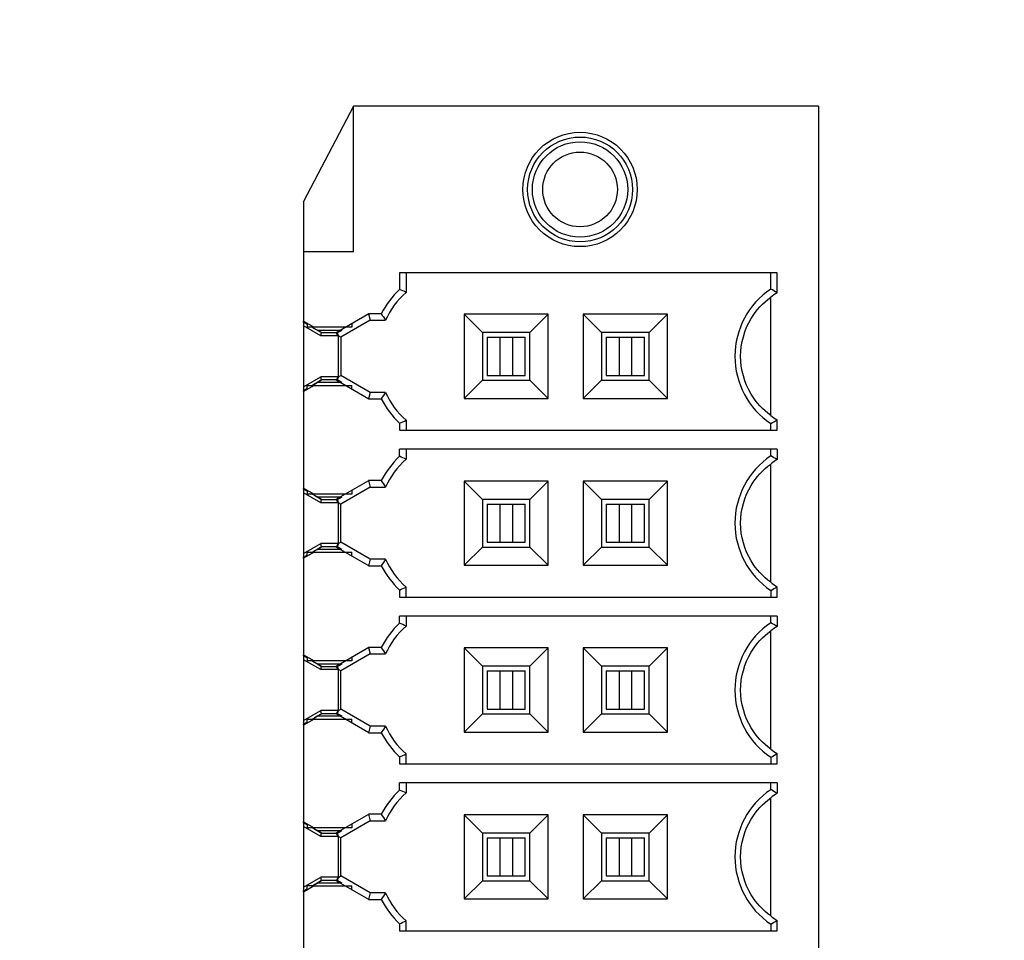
# Model space of a CAD drawing. Header units: inches. Extents: x 0 to 34, y 0 to 22.
# Tile 76 of 84: x 21.9 to 22.7, y 14.6 to 15.3. Entities that reach past the tile are written whole.
import ezdxf

# ---------------------------------------------------------------- set-up
doc = ezdxf.new("R2010")
doc.units = ezdxf.units.IN
doc.header["$LTSCALE"] = 1.87
doc.header["$MEASUREMENT"] = 0
doc.layers.get('0').update_dxf_attribs({"linetype": 'CONTINUOUS'})
doc.layers.add('DIMENSIONS', color=7, linetype='CONTINUOUS')
doc.styles.get("Standard").update_dxf_attribs({"font": 'txt', "width": 0.8})
doc.dimstyles.new('DIMSTYLE_2', dxfattribs={"dimtxt": 0.125, "dimasz": 0.18, "dimexe": 0.125, "dimexo": 0.0625, "dimgap": 0.03125, "dimtad": 0, "dimtih": 1, "dimtoh": 1, "dimdec": 3, "dimzin": 4, "dimdsep": 46, "dimtxsty": 'STANDARD', "dimblk": '_FILLED', "dimblk1": '_FILLED', "dimblk2": '_FILLED', "dimcen": 0.09, "dimadec": 0, "dimazin": 0, "dimtp": 0.001, "dimtm": 0.001, "dimtfac": 1, "dimtdec": 3, "dimtofl": 0, "dimtmove": 0, "dimatfit": 3, "dimldrblk": '_FILLED', "dimfxl": 1, "dimtolj": 1, "dimtzin": 4, "dimarcsym": 0})

# ---------------------------------------------------------------- blocks, each defined once
blk = doc.blocks.new('*D61')
at = {"layer": 'DIMENSIONS', "color": 2, "linetype": 'CONTINUOUS'}
blk.add_line((22.63461, 14.22358), (23.46766, 14.22358), dxfattribs=at)
at = {"layer": 'DIMENSIONS', "color": 2, "linetype": 'CONTINUOUS', "insert": (23.53016, 14.28608), "char_height": 0.125, "width": 1.325, "attachment_point": 1, "line_spacing_factor": 0.9}
blk.add_mtext('3.723{\\Ftxt.shx;\\W1.000000;\\H0.125000; }[94.58]', dxfattribs=at)
blk = doc.blocks.new('_FILLED')
at = {"color": 0, "linetype": 'BYBLOCK'}
blk.add_solid([(0, 0), (-1, 0.1736), (-1, -0.1736)], dxfattribs=at)
blk = doc.blocks.new('*D62')
at = {"layer": 'DIMENSIONS', "color": 2, "linetype": 'CONTINUOUS'}
blk.add_line((22.52677, 11.42064), (23.46766, 11.42064), dxfattribs=at)
at = {"layer": 'DIMENSIONS', "color": 2, "linetype": 'CONTINUOUS', "insert": (23.53016, 11.48314), "char_height": 0.125, "width": 1.425, "attachment_point": 1, "line_spacing_factor": 0.9}
blk.add_mtext('6.526{\\Ftxt.shx;\\W1.000000;\\H0.125000; }[165.77]', dxfattribs=at)
blk = doc.blocks.new('*D63')
at = {"layer": 'DIMENSIONS', "color": 2, "linetype": 'CONTINUOUS'}
blk.add_line((22.51316, 10.21506), (23.46766, 10.21506), dxfattribs=at)
at = {"layer": 'DIMENSIONS', "color": 2, "linetype": 'CONTINUOUS', "insert": (23.53016, 10.27756), "char_height": 0.125, "width": 1.425, "attachment_point": 1, "line_spacing_factor": 0.9}
blk.add_mtext('7.732{\\Ftxt.shx;\\W1.000000;\\H0.125000; }[196.39]', dxfattribs=at)
blk = doc.blocks.new('*D64')
at = {"layer": 'DIMENSIONS', "color": 2, "linetype": 'CONTINUOUS'}
blk.add_line((22.19921, 8.37065), (23.46766, 8.37065), dxfattribs=at)
at = {"layer": 'DIMENSIONS', "color": 2, "linetype": 'CONTINUOUS', "insert": (23.53016, 8.43315), "char_height": 0.125, "width": 1.425, "attachment_point": 1, "line_spacing_factor": 0.9}
blk.add_mtext('9.576{\\Ftxt.shx;\\W1.000000;\\H0.125000; }[243.24]', dxfattribs=at)
blk = doc.blocks.new('*D78')
at = {"layer": 'DIMENSIONS', "color": 2, "linetype": 'CONTINUOUS'}
blk.add_line((15.17565, 12.69783), (23.46766, 12.69783), dxfattribs=at)
at = {"layer": 'DIMENSIONS', "color": 2, "linetype": 'CONTINUOUS', "insert": (23.53016, 12.76033), "char_height": 0.125, "width": 1.425, "attachment_point": 1, "line_spacing_factor": 0.9}
blk.add_mtext('5.249{\\Ftxt.shx;\\W1.000000;\\H0.125000; }[133.33]', dxfattribs=at)

msp = doc.modelspace()

# ---------------------------------------------------------------- linework, layer by layer
at = {"color": 6, "linetype": 'CONTINUOUS'}
for p, q in [((22.18825, 15.25704), (22.14691, 15.1783)), ((22.57211, 15.25704), (22.18825, 15.25704)), ((22.18825, 15.13677), (22.18825, 15.25704)), ((22.57211, 15.25704), (22.57211, 13.19011)), ((22.14691, 15.1783), (22.14691, 15.07939)), ((22.18825, 15.13677), (22.14691, 15.13677)), ((22.5382, 15.11925), (22.22609, 15.11925)), ((22.22609, 15.11925), (22.22609, 15.10556)), ((22.23156, 15.11925), (22.23156, 15.10317)), ((22.53274, 15.10585), (22.53274, 15.11925)), ((22.5382, 15.10287), (22.5382, 15.11925)), ((22.53274, 15.00157), (22.53274, 15.09913)), ((22.14691, 15.07939), (22.15561, 15.07437)), ((22.21108, 15.08557), (22.20056, 15.08557)), ((22.20203, 15.08011), (22.21448, 15.08011)), ((22.34897, 15.08509), (22.27949, 15.08509)), ((22.29455, 15.07004), (22.27949, 15.08509)), ((22.27949, 15.08509), (22.27949, 15.01561)), ((22.34897, 15.08509), (22.33392, 15.07004)), ((22.34897, 15.01561), (22.34897, 15.08509)), ((22.4474, 15.08509), (22.37792, 15.08509)), ((22.39297, 15.07004), (22.37792, 15.08509)), ((22.37792, 15.08509), (22.37792, 15.01561)), ((22.4474, 15.08509), (22.43234, 15.07004)), ((22.4474, 15.01561), (22.4474, 15.08509)), ((22.14691, 15.07853), (22.14691, 15.07907)), ((22.16108, 15.06724), (22.14691, 15.07542)), ((22.14691, 15.07542), (22.14691, 15.02528)), ((22.15498, 15.07437), (22.14999, 15.07437)), ((22.18678, 15.07437), (22.15539, 15.07437)), ((22.15812, 15.072), (22.17706, 15.072)), ((22.16108, 15.06724), (22.16179, 15.06989)), ((22.17573, 15.06724), (22.16108, 15.06724)), ((22.16179, 15.06989), (22.17382, 15.06989)), ((22.17573, 15.03346), (22.17573, 15.06724)), ((22.17776, 15.0661), (22.17776, 15.0346)), ((22.33392, 15.07004), (22.29455, 15.07004)), ((22.29455, 15.07004), (22.29455, 15.03067)), ((22.29848, 15.0661), (22.32998, 15.0661)), ((22.29848, 15.0661), (22.29848, 15.0346)), ((22.30903, 15.0661), (22.30903, 15.0346)), ((22.31943, 15.0661), (22.31943, 15.0346)), ((22.32998, 15.0346), (22.32998, 15.0661)), ((22.33392, 15.03067), (22.33392, 15.07004)), ((22.43234, 15.07004), (22.39297, 15.07004)), ((22.39297, 15.07004), (22.39297, 15.03067)), ((22.39691, 15.0661), (22.42841, 15.0661)), ((22.39691, 15.0661), (22.39691, 15.0346)), ((22.40746, 15.0661), (22.40746, 15.0346)), ((22.41786, 15.0661), (22.41786, 15.0346)), ((22.42841, 15.0346), (22.42841, 15.0661)), ((22.43234, 15.03067), (22.43234, 15.07004)), ((22.14691, 15.02528), (22.16108, 15.03346)), ((22.1757, 15.03346), (22.16108, 15.03346)), ((22.16179, 15.03082), (22.16108, 15.03346)), ((22.17382, 15.03082), (22.16179, 15.03082)), ((22.27949, 15.01561), (22.29455, 15.03067)), ((22.29455, 15.03067), (22.33392, 15.03067)), ((22.29848, 15.0346), (22.32998, 15.0346)), ((22.34897, 15.01561), (22.33392, 15.03067)), ((22.37792, 15.01561), (22.39297, 15.03067)), ((22.39297, 15.03067), (22.43234, 15.03067)), ((22.39691, 15.0346), (22.42841, 15.0346)), ((22.4474, 15.01561), (22.43234, 15.03067)), ((22.15561, 15.02634), (22.14691, 15.02131)), ((22.14999, 15.02634), (22.18678, 15.02634)), ((22.17706, 15.0287), (22.15812, 15.0287)), ((22.14691, 15.02149), (22.14691, 15.02217)), ((22.14691, 15.02131), (22.14691, 14.9416)), ((22.20056, 15.01513), (22.21108, 15.01513)), ((22.21448, 15.02059), (22.20203, 15.02059)), ((22.27949, 15.01561), (22.34897, 15.01561)), ((22.37792, 15.01561), (22.4474, 15.01561)), ((22.22609, 14.99514), (22.22609, 14.98933)), ((22.23156, 14.99753), (22.23156, 14.98933)), ((22.53274, 14.98933), (22.53274, 14.99485)), ((22.5382, 14.98933), (22.5382, 14.99783)), ((22.22609, 14.98933), (22.5382, 14.98933)), ((22.5382, 14.97358), (22.22609, 14.97358)), ((22.22609, 14.96777), (22.22609, 14.97358)), ((22.23156, 14.97358), (22.23156, 14.96538)), ((22.53274, 14.96806), (22.53274, 14.97358)), ((22.5382, 14.97358), (22.5382, 14.96507)), ((22.53274, 14.86378), (22.53274, 14.96133)), ((22.14691, 14.9416), (22.15561, 14.93657)), ((22.14691, 14.94073), (22.14691, 14.94128)), ((22.21108, 14.94778), (22.20056, 14.94778)), ((22.20203, 14.94231), (22.21448, 14.94231)), ((22.34897, 14.94729), (22.27949, 14.94729)), ((22.29455, 14.93224), (22.27949, 14.94729)), ((22.27949, 14.94729), (22.27949, 14.87782)), ((22.34897, 14.94729), (22.33392, 14.93224)), ((22.34897, 14.87782), (22.34897, 14.94729)), ((22.4474, 14.94729), (22.37792, 14.94729)), ((22.39297, 14.93224), (22.37792, 14.94729)), ((22.37792, 14.94729), (22.37792, 14.87782)), ((22.4474, 14.94729), (22.43234, 14.93224)), ((22.4474, 14.87782), (22.4474, 14.94729)), ((22.16108, 14.92945), (22.14691, 14.93763)), ((22.14691, 14.93763), (22.14691, 14.88748)), ((22.15498, 14.93657), (22.14999, 14.93657)), ((22.18678, 14.93657), (22.15539, 14.93657)), ((22.15812, 14.93421), (22.17706, 14.93421)), ((22.16108, 14.92945), (22.16179, 14.93209)), ((22.17573, 14.92945), (22.16108, 14.92945)), ((22.16179, 14.93209), (22.17382, 14.93209)), ((22.17573, 14.89567), (22.17573, 14.92945)), ((22.17776, 14.89681), (22.17776, 14.9283)), ((22.33392, 14.93224), (22.29455, 14.93224)), ((22.29455, 14.93224), (22.29455, 14.89287)), ((22.29848, 14.9283), (22.32998, 14.9283)), ((22.29848, 14.9283), (22.29848, 14.89681)), ((22.30903, 14.9283), (22.30903, 14.89681)), ((22.31943, 14.9283), (22.31943, 14.89681)), ((22.32998, 14.89681), (22.32998, 14.9283)), ((22.33392, 14.89287), (22.33392, 14.93224)), ((22.43234, 14.93224), (22.39297, 14.93224)), ((22.39297, 14.93224), (22.39297, 14.89287)), ((22.39691, 14.9283), (22.42841, 14.9283)), ((22.39691, 14.9283), (22.39691, 14.89681)), ((22.40746, 14.9283), (22.40746, 14.89681)), ((22.41786, 14.9283), (22.41786, 14.89681)), ((22.42841, 14.89681), (22.42841, 14.9283)), ((22.43234, 14.89287), (22.43234, 14.93224)), ((22.14691, 14.88748), (22.16108, 14.89567)), ((22.1757, 14.89567), (22.16108, 14.89567)), ((22.16179, 14.89302), (22.16108, 14.89567)), ((22.17382, 14.89302), (22.16179, 14.89302)), ((22.27949, 14.87782), (22.29455, 14.89287)), ((22.29455, 14.89287), (22.33392, 14.89287)), ((22.29848, 14.89681), (22.32998, 14.89681)), ((22.34897, 14.87782), (22.33392, 14.89287)), ((22.37792, 14.87782), (22.39297, 14.89287)), ((22.39297, 14.89287), (22.43234, 14.89287)), ((22.39691, 14.89681), (22.42841, 14.89681)), ((22.4474, 14.87782), (22.43234, 14.89287)), ((22.15561, 14.88854), (22.14691, 14.88352)), ((22.14691, 14.8837), (22.14691, 14.88438)), ((22.14999, 14.88854), (22.18678, 14.88854)), ((22.17706, 14.8909), (22.15812, 14.8909)), ((22.14691, 14.88352), (22.14691, 14.8038)), ((22.20056, 14.87733), (22.21108, 14.87733)), ((22.21448, 14.8828), (22.20203, 14.8828)), ((22.27949, 14.87782), (22.34897, 14.87782)), ((22.37792, 14.87782), (22.4474, 14.87782)), ((22.5382, 14.85153), (22.5382, 14.86004)), ((22.22609, 14.85735), (22.22609, 14.85153)), ((22.23156, 14.85153), (22.23156, 14.85974)), ((22.53274, 14.85705), (22.53274, 14.85153)), ((22.22609, 14.85153), (22.5382, 14.85153)), ((22.5382, 14.83578), (22.22609, 14.83578)), ((22.22609, 14.82997), (22.22609, 14.83578)), ((22.23156, 14.83578), (22.23156, 14.82758)), ((22.53274, 14.83026), (22.53274, 14.83578)), ((22.5382, 14.83578), (22.5382, 14.82728)), ((22.53274, 14.72598), (22.53274, 14.82354)), ((22.14691, 14.8038), (22.15561, 14.79878)), ((22.14691, 14.80294), (22.14691, 14.80348)), ((22.21108, 14.80998), (22.20056, 14.80998)), ((22.20203, 14.80452), (22.21448, 14.80452)), ((22.34897, 14.8095), (22.27949, 14.8095)), ((22.29455, 14.79445), (22.27949, 14.8095)), ((22.27949, 14.8095), (22.27949, 14.74002)), ((22.34897, 14.8095), (22.33392, 14.79445)), ((22.34897, 14.74002), (22.34897, 14.8095)), ((22.4474, 14.8095), (22.37792, 14.8095)), ((22.39297, 14.79445), (22.37792, 14.8095)), ((22.37792, 14.8095), (22.37792, 14.74002)), ((22.4474, 14.8095), (22.43234, 14.79445)), ((22.4474, 14.74002), (22.4474, 14.8095)), ((22.16108, 14.79165), (22.14691, 14.79983)), ((22.14691, 14.79983), (22.14691, 14.74969)), ((22.15498, 14.79878), (22.14999, 14.79878)), ((22.18678, 14.79878), (22.15539, 14.79878)), ((22.15812, 14.79641), (22.17706, 14.79641)), ((22.16108, 14.79165), (22.16179, 14.7943)), ((22.17573, 14.79165), (22.16108, 14.79165)), ((22.16179, 14.7943), (22.17382, 14.7943)), ((22.17573, 14.75787), (22.17573, 14.79165)), ((22.17776, 14.75901), (22.17776, 14.79051)), ((22.33392, 14.79445), (22.29455, 14.79445)), ((22.29455, 14.79445), (22.29455, 14.75508)), ((22.29848, 14.79051), (22.32998, 14.79051)), ((22.29848, 14.79051), (22.29848, 14.75901)), ((22.30903, 14.79051), (22.30903, 14.75901)), ((22.31943, 14.79051), (22.31943, 14.75901)), ((22.32998, 14.75901), (22.32998, 14.79051)), ((22.33392, 14.75508), (22.33392, 14.79445)), ((22.43234, 14.79445), (22.39297, 14.79445)), ((22.39297, 14.79445), (22.39297, 14.75508)), ((22.39691, 14.79051), (22.42841, 14.79051)), ((22.39691, 14.79051), (22.39691, 14.75901)), ((22.40746, 14.79051), (22.40746, 14.75901)), ((22.41786, 14.79051), (22.41786, 14.75901)), ((22.42841, 14.75901), (22.42841, 14.79051)), ((22.43234, 14.75508), (22.43234, 14.79445)), ((22.14691, 14.74969), (22.16108, 14.75787)), ((22.1757, 14.75787), (22.16108, 14.75787)), ((22.16179, 14.75522), (22.16108, 14.75787)), ((22.17382, 14.75522), (22.16179, 14.75522)), ((22.27949, 14.74002), (22.29455, 14.75508)), ((22.29455, 14.75508), (22.33392, 14.75508)), ((22.29848, 14.75901), (22.32998, 14.75901)), ((22.34897, 14.74002), (22.33392, 14.75508)), ((22.37792, 14.74002), (22.39297, 14.75508)), ((22.39297, 14.75508), (22.43234, 14.75508)), ((22.39691, 14.75901), (22.42841, 14.75901)), ((22.4474, 14.74002), (22.43234, 14.75508)), ((22.15561, 14.75074), (22.14691, 14.74572)), ((22.14691, 14.7459), (22.14691, 14.74658)), ((22.14999, 14.75074), (22.18678, 14.75074)), ((22.17706, 14.75311), (22.15812, 14.75311)), ((22.14691, 14.74572), (22.14691, 14.66601)), ((22.20056, 14.73954), (22.21108, 14.73954)), ((22.21448, 14.745), (22.20203, 14.745)), ((22.27949, 14.74002), (22.34897, 14.74002)), ((22.37792, 14.74002), (22.4474, 14.74002)), ((22.23156, 14.71374), (22.23156, 14.72194)), ((22.5382, 14.71374), (22.5382, 14.72224)), ((22.22609, 14.71955), (22.22609, 14.71374)), ((22.22609, 14.71374), (22.5382, 14.71374)), ((22.53274, 14.71926), (22.53274, 14.71374)), ((22.5382, 14.69799), (22.22609, 14.69799)), ((22.22609, 14.69217), (22.22609, 14.69799)), ((22.23156, 14.69799), (22.23156, 14.68979)), ((22.53274, 14.69247), (22.53274, 14.69799)), ((22.5382, 14.69799), (22.5382, 14.68948)), ((22.53274, 14.58819), (22.53274, 14.68574)), ((22.14691, 14.66601), (22.15561, 14.66098)), ((22.14691, 14.66514), (22.14691, 14.66569)), ((22.21108, 14.67219), (22.20056, 14.67219)), ((22.20203, 14.66672), (22.21448, 14.66672)), ((22.34897, 14.6717), (22.27949, 14.6717)), ((22.29455, 14.65665), (22.27949, 14.6717)), ((22.27949, 14.6717), (22.27949, 14.60223)), ((22.34897, 14.6717), (22.33392, 14.65665)), ((22.34897, 14.60223), (22.34897, 14.6717)), ((22.4474, 14.6717), (22.37792, 14.6717)), ((22.39297, 14.65665), (22.37792, 14.6717)), ((22.37792, 14.6717), (22.37792, 14.60223)), ((22.4474, 14.6717), (22.43234, 14.65665)), ((22.4474, 14.60223), (22.4474, 14.6717)), ((22.16108, 14.65385), (22.14691, 14.66204)), ((22.14691, 14.66204), (22.14691, 14.61189)), ((22.15498, 14.66098), (22.14999, 14.66098)), ((22.18678, 14.66098), (22.15539, 14.66098)), ((22.15812, 14.65862), (22.17706, 14.65862)), ((22.16108, 14.65385), (22.16179, 14.6565)), ((22.16179, 14.6565), (22.17382, 14.6565)), ((22.33392, 14.65665), (22.29455, 14.65665)), ((22.29455, 14.65665), (22.29455, 14.61728)), ((22.33392, 14.61728), (22.33392, 14.65665)), ((22.43234, 14.65665), (22.39297, 14.65665)), ((22.39297, 14.65665), (22.39297, 14.61728)), ((22.43234, 14.61728), (22.43234, 14.65665)), ((22.17573, 14.65385), (22.16108, 14.65385)), ((22.17573, 14.62008), (22.17573, 14.65385)), ((22.17776, 14.62122), (22.17776, 14.65271)), ((22.29848, 14.65271), (22.32998, 14.65271)), ((22.29848, 14.65271), (22.29848, 14.62122)), ((22.30903, 14.65271), (22.30903, 14.62122)), ((22.31943, 14.65271), (22.31943, 14.62122)), ((22.32998, 14.62122), (22.32998, 14.65271)), ((22.39691, 14.65271), (22.42841, 14.65271)), ((22.39691, 14.65271), (22.39691, 14.62122)), ((22.40746, 14.65271), (22.40746, 14.62122)), ((22.41786, 14.65271), (22.41786, 14.62122)), ((22.42841, 14.62122), (22.42841, 14.65271)), ((22.14691, 14.61189), (22.16108, 14.62008)), ((22.1757, 14.62008), (22.16108, 14.62008)), ((22.16179, 14.61743), (22.16108, 14.62008)), ((22.17382, 14.61743), (22.16179, 14.61743)), ((22.27949, 14.60223), (22.29455, 14.61728)), ((22.29455, 14.61728), (22.33392, 14.61728)), ((22.29848, 14.62122), (22.32998, 14.62122)), ((22.34897, 14.60223), (22.33392, 14.61728)), ((22.37792, 14.60223), (22.39297, 14.61728)), ((22.39297, 14.61728), (22.43234, 14.61728)), ((22.39691, 14.62122), (22.42841, 14.62122)), ((22.4474, 14.60223), (22.43234, 14.61728)), ((22.15561, 14.61295), (22.14691, 14.60792)), ((22.14691, 14.60811), (22.14691, 14.60879)), ((22.14691, 14.60792), (22.14691, 14.52821)), ((22.15498, 14.61295), (22.14999, 14.61295)), ((22.15539, 14.61295), (22.18678, 14.61295)), ((22.17706, 14.61531), (22.15812, 14.61531)), ((22.20056, 14.60174), (22.21108, 14.60174)), ((22.21448, 14.60721), (22.20203, 14.60721)), ((22.27949, 14.60223), (22.34897, 14.60223)), ((22.37792, 14.60223), (22.4474, 14.60223)), ((22.23156, 14.57594), (22.23156, 14.58414)), ((22.5382, 14.57594), (22.5382, 14.58445)), ((22.22609, 14.58176), (22.22609, 14.57594)), ((22.22609, 14.57594), (22.5382, 14.57594)), ((22.53274, 14.58146), (22.53274, 14.57594))]:
    msp.add_line(p, q, dxfattribs=at)
at = {"color": 7, "linetype": 'CONTINUOUS'}
for p, q in [((22.17382, 15.07013), (22.20072, 15.08567)), ((22.20203, 15.08011), (22.17776, 15.0661)), ((22.20056, 15.08557), (22.20203, 15.08011)), ((22.1467, 15.07915), (22.14677, 15.07926)), ((22.1467, 15.07915), (22.14911, 15.07776)), ((22.14691, 15.07853), (22.14691, 15.07542)), ((22.14825, 15.07775), (22.14691, 15.07853)), ((22.14886, 15.07739), (22.14825, 15.07775)), ((22.14998, 15.07673), (22.14886, 15.07739)), ((22.14999, 15.07747), (22.14999, 15.07437)), ((22.15428, 15.07433), (22.15529, 15.07371)), ((22.15813, 15.072), (22.15428, 15.07424)), ((22.15551, 15.07406), (22.15561, 15.07424)), ((22.15812, 15.072), (22.16179, 15.06989)), ((22.16179, 15.06989), (22.15813, 15.072)), ((22.17497, 15.06989), (22.17864, 15.072)), ((22.18678, 15.07761), (22.18678, 15.07437)), ((22.17555, 15.06715), (22.17382, 15.07013)), ((22.17568, 15.06731), (22.17497, 15.06989)), ((22.1757, 15.06724), (22.17568, 15.06731)), ((22.17776, 15.0661), (22.17573, 15.06725)), ((22.16179, 15.03082), (22.15812, 15.0287)), ((22.15813, 15.0287), (22.16179, 15.03082)), ((22.17555, 15.03356), (22.17382, 15.03057)), ((22.20072, 15.01504), (22.17382, 15.03057)), ((22.17497, 15.03082), (22.17568, 15.03339)), ((22.17864, 15.0287), (22.17497, 15.03082)), ((22.17568, 15.03339), (22.1757, 15.03346)), ((22.17573, 15.03345), (22.17776, 15.0346)), ((22.20203, 15.02059), (22.17776, 15.0346)), ((22.14911, 15.02294), (22.1467, 15.02156)), ((22.14691, 15.02528), (22.14691, 15.02217)), ((22.14691, 15.02217), (22.14825, 15.02296)), ((22.14825, 15.02296), (22.14886, 15.02331)), ((22.14886, 15.02331), (22.14998, 15.02397)), ((22.14999, 15.02324), (22.14999, 15.02634)), ((22.15428, 15.02646), (22.15506, 15.02691)), ((22.15506, 15.02691), (22.15813, 15.0287)), ((22.15551, 15.02664), (22.15561, 15.02646)), ((22.18678, 15.02309), (22.18678, 15.02634)), ((22.1467, 15.02156), (22.14677, 15.02144)), ((22.20203, 15.02059), (22.20056, 15.01513)), ((22.1467, 14.94135), (22.14677, 14.94147)), ((22.1467, 14.94135), (22.14911, 14.93996)), ((22.17382, 14.93234), (22.20072, 14.94787)), ((22.20203, 14.94231), (22.17776, 14.9283)), ((22.20056, 14.94778), (22.20203, 14.94231)), ((22.14691, 14.94073), (22.14691, 14.93763)), ((22.14825, 14.93995), (22.14691, 14.94073)), ((22.14886, 14.93959), (22.14825, 14.93995)), ((22.14998, 14.93894), (22.14886, 14.93959)), ((22.14999, 14.93967), (22.14999, 14.93657)), ((22.15428, 14.93653), (22.15529, 14.93592)), ((22.15813, 14.93421), (22.15428, 14.93644)), ((22.15551, 14.93627), (22.15561, 14.93645)), ((22.15812, 14.93421), (22.16179, 14.93209)), ((22.16179, 14.93209), (22.15813, 14.93421)), ((22.17497, 14.93209), (22.17864, 14.93421)), ((22.18678, 14.93982), (22.18678, 14.93657)), ((22.17555, 14.92935), (22.17382, 14.93234)), ((22.17568, 14.92951), (22.17497, 14.93209)), ((22.1757, 14.92945), (22.17568, 14.92951)), ((22.17776, 14.9283), (22.17573, 14.92946)), ((22.16179, 14.89302), (22.15812, 14.8909)), ((22.15813, 14.8909), (22.16179, 14.89302)), ((22.17555, 14.89576), (22.17382, 14.89277)), ((22.20072, 14.87724), (22.17382, 14.89277)), ((22.17497, 14.89302), (22.17568, 14.8956)), ((22.17864, 14.8909), (22.17497, 14.89302)), ((22.17568, 14.8956), (22.1757, 14.89567)), ((22.17573, 14.89565), (22.17776, 14.89681)), ((22.20203, 14.8828), (22.17776, 14.89681)), ((22.14911, 14.88515), (22.1467, 14.88376)), ((22.14691, 14.88748), (22.14691, 14.88438)), ((22.14691, 14.88438), (22.14825, 14.88516)), ((22.14825, 14.88516), (22.14886, 14.88552)), ((22.14886, 14.88552), (22.14998, 14.88617)), ((22.14999, 14.88544), (22.14999, 14.88854)), ((22.15428, 14.88867), (22.15506, 14.88912)), ((22.15506, 14.88912), (22.15813, 14.8909)), ((22.15551, 14.88884), (22.15561, 14.88866)), ((22.18678, 14.88529), (22.18678, 14.88854)), ((22.1467, 14.88376), (22.14677, 14.88364)), ((22.20203, 14.8828), (22.20056, 14.87733)), ((22.1467, 14.80356), (22.14677, 14.80367)), ((22.1467, 14.80356), (22.14911, 14.80217)), ((22.14691, 14.80294), (22.14691, 14.79983)), ((22.14825, 14.80216), (22.14691, 14.80294)), ((22.17382, 14.79454), (22.20072, 14.81007)), ((22.20203, 14.80452), (22.17776, 14.79051)), ((22.20056, 14.80998), (22.20203, 14.80452)), ((22.14886, 14.8018), (22.14825, 14.80216)), ((22.14998, 14.80114), (22.14886, 14.8018)), ((22.14999, 14.80188), (22.14999, 14.79878)), ((22.15428, 14.79874), (22.15529, 14.79812)), ((22.15813, 14.79641), (22.15428, 14.79865)), ((22.15551, 14.79847), (22.15561, 14.79865)), ((22.15812, 14.79641), (22.16179, 14.7943)), ((22.16179, 14.7943), (22.15813, 14.79641)), ((22.17497, 14.7943), (22.17864, 14.79641)), ((22.18678, 14.80202), (22.18678, 14.79878)), ((22.17555, 14.79155), (22.17382, 14.79454)), ((22.17568, 14.79172), (22.17497, 14.7943)), ((22.1757, 14.79165), (22.17568, 14.79172)), ((22.17776, 14.79051), (22.17573, 14.79166)), ((22.16179, 14.75522), (22.15812, 14.75311)), ((22.15813, 14.75311), (22.16179, 14.75522)), ((22.17555, 14.75797), (22.17382, 14.75498)), ((22.20072, 14.73945), (22.17382, 14.75498)), ((22.17497, 14.75522), (22.17568, 14.7578)), ((22.17864, 14.75311), (22.17497, 14.75522)), ((22.17568, 14.7578), (22.1757, 14.75787)), ((22.17573, 14.75786), (22.17776, 14.75901)), ((22.20203, 14.745), (22.17776, 14.75901)), ((22.14911, 14.74735), (22.1467, 14.74596)), ((22.1467, 14.74596), (22.14677, 14.74585)), ((22.14691, 14.74969), (22.14691, 14.74658)), ((22.14691, 14.74658), (22.14825, 14.74736)), ((22.14825, 14.74736), (22.14886, 14.74772)), ((22.14886, 14.74772), (22.14998, 14.74838)), ((22.14999, 14.74764), (22.14999, 14.75074)), ((22.15428, 14.75087), (22.15506, 14.75132)), ((22.15506, 14.75132), (22.15813, 14.75311)), ((22.15551, 14.75105), (22.15561, 14.75087)), ((22.18678, 14.7475), (22.18678, 14.75074)), ((22.20203, 14.745), (22.20056, 14.73954)), ((22.1467, 14.66576), (22.14677, 14.66588)), ((22.1467, 14.66576), (22.14911, 14.66437)), ((22.14691, 14.66514), (22.14691, 14.66204)), ((22.14825, 14.66436), (22.14691, 14.66514)), ((22.17382, 14.65675), (22.20072, 14.67228)), ((22.20203, 14.66672), (22.17776, 14.65271)), ((22.20056, 14.67219), (22.20203, 14.66672)), ((22.14886, 14.664), (22.14825, 14.66436)), ((22.14998, 14.66335), (22.14886, 14.664)), ((22.14999, 14.66408), (22.14999, 14.66098)), ((22.15428, 14.66094), (22.15529, 14.66033)), ((22.15813, 14.65862), (22.15428, 14.66085)), ((22.15551, 14.66068), (22.15561, 14.66086)), ((22.15812, 14.65862), (22.16179, 14.6565)), ((22.16179, 14.6565), (22.15813, 14.65862)), ((22.17555, 14.65376), (22.17382, 14.65675)), ((22.17497, 14.6565), (22.17864, 14.65862)), ((22.17568, 14.65392), (22.17497, 14.6565)), ((22.18678, 14.66423), (22.18678, 14.66098)), ((22.1757, 14.65385), (22.17568, 14.65392)), ((22.17776, 14.65271), (22.17573, 14.65387)), ((22.16179, 14.61743), (22.15812, 14.61531)), ((22.15813, 14.61531), (22.16179, 14.61743)), ((22.17555, 14.62017), (22.17382, 14.61718)), ((22.20072, 14.60165), (22.17382, 14.61718)), ((22.17497, 14.61743), (22.17568, 14.62001)), ((22.17864, 14.61531), (22.17497, 14.61743)), ((22.17568, 14.62001), (22.1757, 14.62008)), ((22.17573, 14.62006), (22.17776, 14.62122)), ((22.20203, 14.60721), (22.17776, 14.62122)), ((22.14911, 14.60956), (22.1467, 14.60817)), ((22.1467, 14.60817), (22.14677, 14.60805)), ((22.14691, 14.61189), (22.14691, 14.60879)), ((22.14691, 14.60879), (22.14825, 14.60957)), ((22.14825, 14.60957), (22.14886, 14.60993)), ((22.14886, 14.60993), (22.14998, 14.61058)), ((22.14999, 14.60985), (22.14999, 14.61295)), ((22.15428, 14.61308), (22.15527, 14.61365)), ((22.15527, 14.61365), (22.15813, 14.61531)), ((22.15551, 14.61325), (22.15561, 14.61307)), ((22.18678, 14.6097), (22.18678, 14.61295)), ((22.20203, 14.60721), (22.20056, 14.60174))]:
    msp.add_line(p, q, dxfattribs=at)
at = {"color": 6, "linetype": 'CONTINUOUS'}
for radius in [0.04724, 0.04331, 0.03937, 0.03085]:
    msp.add_circle((22.37526, 15.18815), radius, dxfattribs=at)
for centre, radius, start, end in [((22.2788, 15.05035), 0.07633, 133.67169, 152.5192), ((22.08174, 14.76803), 0.3671, 65.9138, 66.84448), ((22.57014, 15.05035), 0.06693, 123.97448, 236.02552), ((22.4072, 14.86975), 0.26741, 60.66728, 62.00142), ((22.2788, 15.05035), 0.07087, 131.81031, 155.16965), ((22.57014, 15.05035), 0.06147, 121.30611, 127.48067), ((22.44899, 15.22992), 0.27827, 211.24732, 212.5725), ((22.44899, 14.87078), 0.27827, 147.4275, 148.75268), ((22.2788, 15.05035), 0.07633, 207.4808, 226.32831), ((22.2788, 15.05035), 0.07087, 204.83035, 228.18969), ((22.57014, 15.05035), 0.06147, 232.51933, 238.69389), ((22.08174, 15.33267), 0.3671, 293.15552, 294.0862), ((22.4072, 15.23096), 0.26741, 297.99858, 299.33272), ((22.2788, 14.91256), 0.07633, 133.67169, 152.5192), ((22.08174, 14.63024), 0.3671, 65.9138, 66.84448), ((22.57014, 14.91256), 0.06693, 123.97448, 236.02552), ((22.4072, 14.73195), 0.26741, 60.66728, 62.00142), ((22.2788, 14.91256), 0.07087, 131.81031, 155.16965), ((22.57014, 14.91256), 0.06147, 121.30611, 127.48067), ((22.44899, 15.09213), 0.27827, 211.24732, 212.5725), ((22.44899, 14.73299), 0.27827, 147.4275, 148.75268), ((22.2788, 14.91256), 0.07633, 207.4808, 226.32831), ((22.2788, 14.91256), 0.07087, 204.83035, 228.18969), ((22.57014, 14.91256), 0.06147, 232.51933, 238.69389), ((22.4072, 15.09316), 0.26741, 297.99858, 299.33272), ((22.08174, 15.19488), 0.3671, 293.15552, 294.0862), ((22.2788, 14.77476), 0.07633, 133.67169, 152.5192), ((22.2788, 14.77476), 0.07087, 131.81031, 155.16965), ((22.08174, 14.49244), 0.3671, 65.9138, 66.84448), ((22.57014, 14.77476), 0.06693, 123.97448, 236.02552), ((22.4072, 14.59415), 0.26741, 60.66728, 62.00142), ((22.57014, 14.77476), 0.06147, 121.30611, 127.48067), ((22.44899, 14.95433), 0.27827, 211.24732, 212.5725), ((22.44899, 14.59519), 0.27827, 147.4275, 148.75268), ((22.2788, 14.77476), 0.07633, 207.4808, 226.32831), ((22.2788, 14.77476), 0.07087, 204.83035, 228.18969), ((22.08174, 15.05708), 0.3671, 293.15552, 294.0862), ((22.57014, 14.77476), 0.06147, 232.51933, 238.69389), ((22.4072, 14.95537), 0.26741, 297.99858, 299.33272), ((22.2788, 14.63696), 0.07633, 133.67169, 152.5192), ((22.2788, 14.63696), 0.07087, 131.81031, 155.16965), ((22.08174, 14.35465), 0.3671, 65.9138, 66.84448), ((22.57014, 14.63696), 0.06693, 123.97448, 236.02552), ((22.4072, 14.45636), 0.26741, 60.66728, 62.00142), ((22.57014, 14.63696), 0.06147, 121.30611, 127.48067), ((22.44899, 14.81654), 0.27827, 211.24732, 212.5725), ((22.44899, 14.45739), 0.27827, 147.4275, 148.75268), ((22.2788, 14.63696), 0.07633, 207.4808, 226.32831), ((22.2788, 14.63696), 0.07087, 204.83035, 228.18969), ((22.08174, 14.91928), 0.3671, 293.15552, 294.0862), ((22.57014, 14.63696), 0.06147, 232.51933, 238.69389), ((22.4072, 14.81757), 0.26741, 297.99858, 299.33272)]:
    msp.add_arc(centre, radius, start, end, dxfattribs=at)
at = {"color": 7, "linetype": 'CONTINUOUS'}
for centre, radius, start, end in [((22.09447, 14.98335), 0.10879, 60.33639, 61.07694), ((22.08634, 14.96904), 0.12525, 60.0043, 60.34451), ((22.07723, 14.95328), 0.14345, 59.52202, 60.00019), ((22.348, 15.39167), 0.3718, 238.78095, 239.2926), ((22.0945, 15.1173), 0.10873, 298.92324, 299.66422), ((22.08634, 15.13166), 0.12525, 299.65606, 299.99622), ((22.07718, 15.14751), 0.14355, 300.00034, 300.4782), ((22.37672, 14.66106), 0.42771, 120.73371, 121.33726), ((22.09447, 14.84556), 0.10879, 60.33639, 61.07694), ((22.08634, 14.83125), 0.12525, 60.0043, 60.34451), ((22.07723, 14.81549), 0.14345, 59.52202, 60.00019), ((22.348, 15.25388), 0.3718, 238.78095, 239.2926), ((22.0945, 14.9795), 0.10873, 298.92324, 299.66422), ((22.08634, 14.99387), 0.12525, 299.65606, 299.99622), ((22.07718, 15.00971), 0.14355, 300.00034, 300.4782), ((22.37672, 14.52327), 0.42771, 120.73371, 121.33726), ((22.09447, 14.70776), 0.10879, 60.33639, 61.07694), ((22.08634, 14.69345), 0.12525, 60.0043, 60.34451), ((22.07723, 14.67769), 0.14345, 59.52202, 60.00019), ((22.348, 15.11608), 0.3718, 238.78095, 239.2926), ((22.0945, 14.84171), 0.10873, 298.92324, 299.66422), ((22.08634, 14.85607), 0.12525, 299.65606, 299.99622), ((22.07718, 14.87192), 0.14355, 300.00034, 300.4782), ((22.37672, 14.38547), 0.42771, 120.73371, 121.33726), ((22.09447, 14.56997), 0.10879, 60.33639, 61.07694), ((22.08634, 14.55566), 0.12525, 60.0043, 60.34451), ((22.07723, 14.5399), 0.14345, 59.52202, 60.00019), ((22.348, 14.97829), 0.3718, 238.78095, 239.2926), ((22.0945, 14.70391), 0.10873, 298.92324, 299.66422), ((22.08634, 14.71828), 0.12525, 299.65606, 299.99622), ((22.07718, 14.73412), 0.14355, 300.00034, 300.4782), ((22.37672, 14.24768), 0.42771, 120.73371, 121.33726)]:
    msp.add_arc(centre, radius, start, end, dxfattribs=at)
at = {"color": 6, "linetype": 'CONTINUOUS'}
for points, knots in [([(22.53274, 15.00157), (22.52632, 15.00625), (22.51323, 15.02043), (22.50487, 15.05035), (22.51323, 15.08028), (22.52632, 15.09445), (22.53274, 15.09913)], [0, 0, 0, 0, 0.21175, 0.500029, 0.788263, 1, 1, 1, 1]), ([(22.53274, 14.86378), (22.52632, 14.86846), (22.51323, 14.88264), (22.50486, 14.91256), (22.51324, 14.94247), (22.52632, 14.95666), (22.53274, 14.96133)], [0, 0, 0, 0, 0.211895, 0.500048, 0.788119, 1, 1, 1, 1]), ([(22.53274, 14.72598), (22.52632, 14.73066), (22.51323, 14.74485), (22.50486, 14.77476), (22.51324, 14.80468), (22.52632, 14.81886), (22.53274, 14.82354)], [0, 0, 0, 0, 0.211895, 0.500048, 0.788119, 1, 1, 1, 1]), ([(22.53274, 14.58819), (22.52632, 14.59287), (22.51323, 14.60705), (22.50486, 14.63697), (22.51324, 14.66688), (22.52632, 14.68106), (22.53274, 14.68574)], [0, 0, 0, 0, 0.211895, 0.500048, 0.788119, 1, 1, 1, 1])]:
    msp.add_open_spline(points, degree=3, knots=knots, dxfattribs=at)

# ---------------------------------------------------------------- dimensions: what is measured, and where the dimension line sits
at = {"layer": 'DIMENSIONS', "color": 2, "linetype": 'CONTINUOUS'}
for feature_location, offset, origin, picture, middle in [((15.17565, 12.69783), (8.292, 0), (15.11315, 17.94704), '*D78', (24.24266, 12.69783)), ((22.19921, 8.37065), (1.26845, 0), (22.13671, 17.94704), '*D64', (24.24266, 8.37065)), ((22.51316, 10.21506), (0.9545, 0), (22.45066, 17.94704), '*D63', (24.24266, 10.21506)), ((22.52677, 11.42064), (0.94089, 0), (22.46427, 17.94704), '*D62', (24.24266, 11.42064)), ((22.63461, 14.22358), (0.83305, 0), (22.57211, 17.94704), '*D61', (24.19266, 14.22358))]:
    dim = msp.add_ordinate_dim(feature_location=feature_location, offset=offset, dtype=0, origin=origin, dimstyle='DIMSTYLE_2', dxfattribs=at)
    dim.commit()
    dim.dimension.update_dxf_attribs({"geometry": picture, "text_midpoint": middle})

doc.saveas('drawing.dxf')
